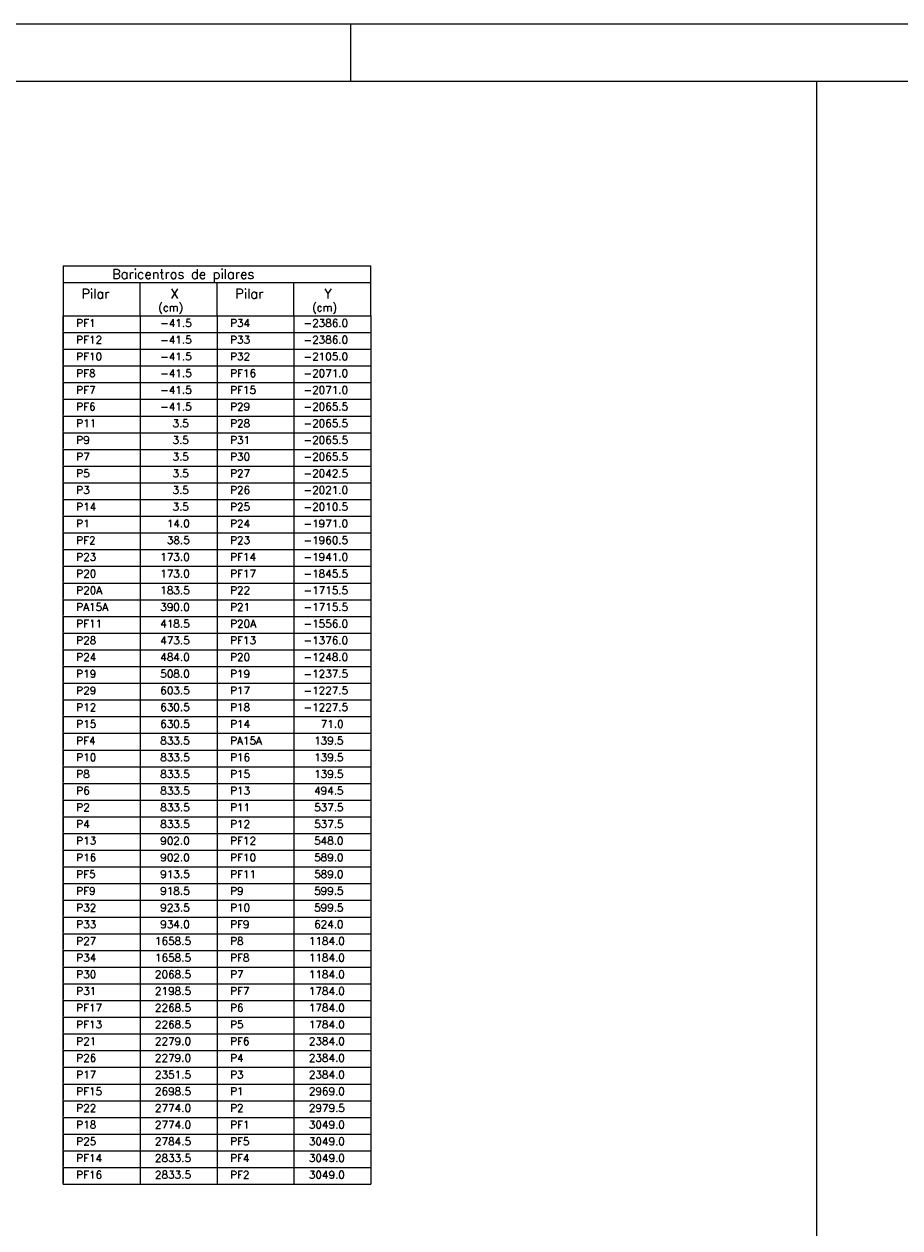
# Model space of a CAD drawing. Extents: x 0 to 116, y 0 to 84.
# Tile 19 of 22: x 55 to 70, y 63 to 84. Entities that reach past the tile are written whole.
import ezdxf

# ---------------------------------------------------------------- set-up
doc = ezdxf.new("R2010")
doc.units = 0
doc.layers.add('1', color=7, linetype='CONTINUOUS')
doc.layers.add('12', color=12, linetype='CONTINUOUS')
doc.styles.get("Standard").update_dxf_attribs({"font": 'ROMANS.SHX'})

msp = doc.modelspace()

# ---------------------------------------------------------------- linework, layer by layer
at = {"layer": '1', "linetype": 'CONTINUOUS'}
for p, q in [((116, 84.099998), (0, 84.099998)), ((60.5, 83.099998), (60.5, 84.099998)), ((68.64193, 0.999997), (68.64193, 83.099997)), ((55.473381, 79.87993), (55.473381, 79.00493)), ((55.473381, 79.87993), (60.849602, 79.87993)), ((60.849602, 79.588263), (60.849602, 79.87993)), ((55.473381, 79.588263), (60.849602, 79.588263)), ((56.817436, 79.00493), (56.817436, 79.588263)), ((58.161492, 79.00493), (58.161492, 79.588263)), ((59.505547, 79.00493), (59.505547, 79.588263)), ((60.849602, 79.00493), (60.849602, 79.588263)), ((55.473381, 79.00493), (58.161492, 79.00493)), ((55.473381, 78.713263), (55.473381, 79.00493)), ((55.473381, 79.00493), (55.473381, 78.738263)), ((56.817436, 79.00493), (56.817436, 78.713263)), ((58.161492, 79.00493), (60.849602, 79.00493)), ((58.161492, 79.00493), (58.161492, 78.713263)), ((59.505547, 79.00493), (59.505547, 78.713263)), ((60.849602, 79.00493), (60.849602, 78.713263)), ((55.473381, 78.713263), (60.849602, 78.713263)), ((55.473381, 78.421596), (55.473381, 78.713263)), ((55.473381, 78.713263), (55.473381, 78.446596)), ((56.817436, 78.713263), (56.817436, 78.421596)), ((58.161492, 78.713263), (58.161492, 78.421596)), ((59.505547, 78.713263), (59.505547, 78.421596)), ((60.849602, 78.713263), (60.849602, 78.421596)), ((55.473381, 78.421596), (60.849602, 78.421596)), ((55.473381, 78.12993), (55.473381, 78.421596)), ((55.473381, 78.421596), (55.473381, 78.15493)), ((56.817436, 78.421596), (56.817436, 78.12993)), ((58.161492, 78.421596), (58.161492, 78.12993)), ((59.505547, 78.421596), (59.505547, 78.12993)), ((60.849602, 78.421596), (60.849602, 78.12993)), ((55.473381, 78.12993), (60.849602, 78.12993)), ((55.473381, 77.838263), (55.473381, 78.12993)), ((55.473381, 78.12993), (55.473381, 77.863263)), ((56.817436, 78.12993), (56.817436, 77.838263)), ((58.161492, 78.12993), (58.161492, 77.838263)), ((59.505547, 78.12993), (59.505547, 77.838263)), ((60.849602, 78.12993), (60.849602, 77.838263)), ((55.473381, 77.838263), (60.849602, 77.838263)), ((55.473381, 77.546596), (55.473381, 77.838263)), ((55.473381, 77.838263), (55.473381, 77.571596)), ((56.817436, 77.838263), (56.817436, 77.546596)), ((58.161492, 77.838263), (58.161492, 77.546596)), ((59.505547, 77.838263), (59.505547, 77.546596)), ((60.849602, 77.838263), (60.849602, 77.546596)), ((55.473381, 77.546596), (60.849602, 77.546596)), ((55.473381, 77.25493), (55.473381, 77.546596)), ((55.473381, 77.546596), (55.473381, 77.27993)), ((56.817436, 77.546596), (56.817436, 77.25493)), ((58.161492, 77.546596), (58.161492, 77.25493)), ((59.505547, 77.546596), (59.505547, 77.25493)), ((60.849602, 77.546596), (60.849602, 77.25493)), ((55.473381, 77.25493), (60.849602, 77.25493)), ((55.473381, 76.963263), (55.473381, 77.25493)), ((55.473381, 77.25493), (55.473381, 76.988263)), ((56.817436, 77.25493), (56.817436, 76.963263)), ((58.161492, 77.25493), (58.161492, 76.963263)), ((59.505547, 77.25493), (59.505547, 76.963263)), ((60.849602, 77.25493), (60.849602, 76.963263)), ((55.473381, 76.963263), (60.849602, 76.963263)), ((55.473381, 76.671596), (55.473381, 76.963263)), ((55.473381, 76.963263), (55.473381, 76.696596)), ((56.817436, 76.963263), (56.817436, 76.671596)), ((58.161492, 76.963263), (58.161492, 76.671596)), ((59.505547, 76.963263), (59.505547, 76.671596)), ((60.849602, 76.963263), (60.849602, 76.671596)), ((55.473381, 76.671596), (60.849602, 76.671596)), ((55.473381, 76.37993), (55.473381, 76.671596)), ((55.473381, 76.671596), (55.473381, 76.40493)), ((56.817436, 76.671596), (56.817436, 76.37993)), ((58.161492, 76.671596), (58.161492, 76.37993)), ((59.505547, 76.671596), (59.505547, 76.37993)), ((60.849602, 76.671596), (60.849602, 76.37993)), ((55.473381, 76.37993), (60.849602, 76.37993)), ((55.473381, 76.088263), (55.473381, 76.37993)), ((55.473381, 76.37993), (55.473381, 76.113263)), ((56.817436, 76.37993), (56.817436, 76.088263)), ((58.161492, 76.37993), (58.161492, 76.088263)), ((59.505547, 76.37993), (59.505547, 76.088263)), ((60.849602, 76.37993), (60.849602, 76.088263)), ((55.473381, 76.088263), (60.849602, 76.088263)), ((55.473381, 75.796596), (55.473381, 76.088263)), ((55.473381, 76.088263), (55.473381, 75.821596)), ((56.817436, 76.088263), (56.817436, 75.796596)), ((58.161492, 76.088263), (58.161492, 75.796596)), ((59.505547, 76.088263), (59.505547, 75.796596)), ((60.849602, 76.088263), (60.849602, 75.796596)), ((55.473381, 75.796596), (60.849602, 75.796596)), ((55.473381, 75.50493), (55.473381, 75.796596)), ((55.473381, 75.796596), (55.473381, 75.52993)), ((56.817436, 75.796596), (56.817436, 75.50493)), ((58.161492, 75.796596), (58.161492, 75.50493)), ((59.505547, 75.796596), (59.505547, 75.50493)), ((60.849602, 75.796596), (60.849602, 75.50493)), ((55.473381, 75.50493), (60.849602, 75.50493)), ((55.473381, 75.213263), (55.473381, 75.50493)), ((55.473381, 75.50493), (55.473381, 75.238263)), ((56.817436, 75.50493), (56.817436, 75.213263)), ((58.161492, 75.50493), (58.161492, 75.213263)), ((59.505547, 75.50493), (59.505547, 75.213263)), ((60.849602, 75.50493), (60.849602, 75.213263)), ((55.473381, 75.213263), (60.849602, 75.213263)), ((55.473381, 74.921596), (55.473381, 75.213263)), ((55.473381, 75.213263), (55.473381, 74.946596)), ((56.817436, 75.213263), (56.817436, 74.921596)), ((58.161492, 75.213263), (58.161492, 74.921596)), ((59.505547, 75.213263), (59.505547, 74.921596)), ((60.849602, 75.213263), (60.849602, 74.921596)), ((55.473381, 74.921596), (60.849602, 74.921596)), ((55.473381, 74.62993), (55.473381, 74.921596)), ((55.473381, 74.921596), (55.473381, 74.65493)), ((56.817436, 74.921596), (56.817436, 74.62993)), ((58.161492, 74.921596), (58.161492, 74.62993)), ((59.505547, 74.921596), (59.505547, 74.62993)), ((60.849602, 74.921596), (60.849602, 74.62993)), ((55.473381, 74.62993), (60.849602, 74.62993)), ((55.473381, 74.338263), (55.473381, 74.62993)), ((55.473381, 74.62993), (55.473381, 74.363263)), ((56.817436, 74.62993), (56.817436, 74.338263)), ((58.161492, 74.62993), (58.161492, 74.338263)), ((59.505547, 74.62993), (59.505547, 74.338263)), ((60.849602, 74.62993), (60.849602, 74.338263)), ((55.473381, 74.338263), (60.849602, 74.338263)), ((55.473381, 74.046596), (55.473381, 74.338263)), ((55.473381, 74.338263), (55.473381, 74.071596)), ((56.817436, 74.338263), (56.817436, 74.046596)), ((58.161492, 74.338263), (58.161492, 74.046596)), ((59.505547, 74.338263), (59.505547, 74.046596)), ((60.849602, 74.338263), (60.849602, 74.046596)), ((55.473381, 74.046596), (60.849602, 74.046596)), ((55.473381, 73.75493), (55.473381, 74.046596)), ((55.473381, 74.046596), (55.473381, 73.77993)), ((56.817436, 74.046596), (56.817436, 73.75493)), ((58.161492, 74.046596), (58.161492, 73.75493)), ((59.505547, 74.046596), (59.505547, 73.75493)), ((60.849602, 74.046596), (60.849602, 73.75493)), ((55.473381, 73.75493), (60.849602, 73.75493)), ((55.473381, 73.463263), (55.473381, 73.75493)), ((55.473381, 73.75493), (55.473381, 73.488263)), ((56.817436, 73.75493), (56.817436, 73.463263)), ((58.161492, 73.75493), (58.161492, 73.463263)), ((59.505547, 73.75493), (59.505547, 73.463263)), ((60.849602, 73.75493), (60.849602, 73.463263)), ((55.473381, 73.463263), (60.849602, 73.463263)), ((55.473381, 73.171596), (55.473381, 73.463263)), ((55.473381, 73.463263), (55.473381, 73.196596)), ((56.817436, 73.463263), (56.817436, 73.171596)), ((58.161492, 73.463263), (58.161492, 73.171596)), ((59.505547, 73.463263), (59.505547, 73.171596)), ((60.849602, 73.463263), (60.849602, 73.171596)), ((55.473381, 73.171596), (60.849602, 73.171596)), ((55.473381, 72.87993), (55.473381, 73.171596)), ((55.473381, 73.171596), (55.473381, 72.90493)), ((56.817436, 73.171596), (56.817436, 72.87993)), ((58.161492, 73.171596), (58.161492, 72.87993)), ((59.505547, 73.171596), (59.505547, 72.87993)), ((60.849602, 73.171596), (60.849602, 72.87993)), ((55.473381, 72.87993), (60.849602, 72.87993)), ((55.473381, 72.588263), (55.473381, 72.87993)), ((55.473381, 72.87993), (55.473381, 72.613263)), ((56.817436, 72.87993), (56.817436, 72.588263)), ((58.161492, 72.87993), (58.161492, 72.588263)), ((59.505547, 72.87993), (59.505547, 72.588263)), ((60.849602, 72.87993), (60.849602, 72.588263)), ((55.473381, 72.588263), (60.849602, 72.588263)), ((55.473381, 72.296596), (55.473381, 72.588263)), ((55.473381, 72.588263), (55.473381, 72.321596)), ((56.817436, 72.588263), (56.817436, 72.296596)), ((58.161492, 72.588263), (58.161492, 72.296596)), ((59.505547, 72.588263), (59.505547, 72.296596)), ((60.849602, 72.588263), (60.849602, 72.296596)), ((55.473381, 72.296596), (60.849602, 72.296596)), ((55.473381, 72.00493), (55.473381, 72.296596)), ((55.473381, 72.296596), (55.473381, 72.02993)), ((56.817436, 72.296596), (56.817436, 72.00493)), ((58.161492, 72.296596), (58.161492, 72.00493)), ((59.505547, 72.296596), (59.505547, 72.00493)), ((60.849602, 72.296596), (60.849602, 72.00493)), ((55.473381, 72.00493), (60.849602, 72.00493)), ((55.473381, 71.713263), (55.473381, 72.00493)), ((55.473381, 72.00493), (55.473381, 71.738263)), ((56.817436, 72.00493), (56.817436, 71.713263)), ((58.161492, 72.00493), (58.161492, 71.713263)), ((59.505547, 72.00493), (59.505547, 71.713263)), ((60.849602, 72.00493), (60.849602, 71.713263)), ((55.473381, 71.713263), (60.849602, 71.713263)), ((55.473381, 71.421596), (55.473381, 71.713263)), ((55.473381, 71.713263), (55.473381, 71.446596)), ((56.817436, 71.713263), (56.817436, 71.421596)), ((58.161492, 71.713263), (58.161492, 71.421596)), ((59.505547, 71.713263), (59.505547, 71.421596)), ((60.849602, 71.713263), (60.849602, 71.421596)), ((55.473381, 71.421596), (60.849602, 71.421596)), ((55.473381, 71.12993), (55.473381, 71.421596)), ((55.473381, 71.421596), (55.473381, 71.15493)), ((56.817436, 71.421596), (56.817436, 71.12993)), ((58.161492, 71.421596), (58.161492, 71.12993)), ((59.505547, 71.421596), (59.505547, 71.12993)), ((60.849602, 71.421596), (60.849602, 71.12993)), ((55.473381, 71.12993), (60.849602, 71.12993)), ((55.473381, 70.838263), (55.473381, 71.12993)), ((55.473381, 71.12993), (55.473381, 70.863263)), ((56.817436, 71.12993), (56.817436, 70.838263)), ((58.161492, 71.12993), (58.161492, 70.838263)), ((59.505547, 71.12993), (59.505547, 70.838263)), ((60.849602, 71.12993), (60.849602, 70.838263)), ((55.473381, 70.838263), (60.849602, 70.838263)), ((55.473381, 70.546596), (55.473381, 70.838263)), ((55.473381, 70.838263), (55.473381, 70.571596)), ((56.817436, 70.838263), (56.817436, 70.546596)), ((58.161492, 70.838263), (58.161492, 70.546596)), ((59.505547, 70.838263), (59.505547, 70.546596)), ((60.849602, 70.838263), (60.849602, 70.546596)), ((55.473381, 70.546596), (60.849602, 70.546596)), ((55.473381, 70.25493), (55.473381, 70.546596)), ((55.473381, 70.546596), (55.473381, 70.27993)), ((56.817436, 70.546596), (56.817436, 70.25493)), ((58.161492, 70.546596), (58.161492, 70.25493)), ((59.505547, 70.546596), (59.505547, 70.25493)), ((60.849602, 70.546596), (60.849602, 70.25493)), ((55.473381, 70.25493), (60.849602, 70.25493)), ((55.473381, 69.963263), (55.473381, 70.25493)), ((55.473381, 70.25493), (55.473381, 69.988263)), ((56.817436, 70.25493), (56.817436, 69.963263)), ((58.161492, 70.25493), (58.161492, 69.963263)), ((59.505547, 70.25493), (59.505547, 69.963263)), ((60.849602, 70.25493), (60.849602, 69.963263)), ((55.473381, 69.963263), (60.849602, 69.963263)), ((55.473381, 69.671596), (55.473381, 69.963263)), ((55.473381, 69.963263), (55.473381, 69.696596)), ((56.817436, 69.963263), (56.817436, 69.671596)), ((58.161492, 69.963263), (58.161492, 69.671596)), ((59.505547, 69.963263), (59.505547, 69.671596)), ((60.849602, 69.963263), (60.849602, 69.671596)), ((55.473381, 69.671596), (60.849602, 69.671596)), ((55.473381, 69.37993), (55.473381, 69.671596)), ((55.473381, 69.671596), (55.473381, 69.40493)), ((56.817436, 69.671596), (56.817436, 69.37993)), ((58.161492, 69.671596), (58.161492, 69.37993)), ((59.505547, 69.671596), (59.505547, 69.37993)), ((60.849602, 69.671596), (60.849602, 69.37993)), ((55.473381, 69.37993), (60.849602, 69.37993)), ((55.473381, 69.088263), (55.473381, 69.37993)), ((55.473381, 69.37993), (55.473381, 69.113263)), ((56.817436, 69.37993), (56.817436, 69.088263)), ((58.161492, 69.37993), (58.161492, 69.088263)), ((59.505547, 69.37993), (59.505547, 69.088263)), ((60.849602, 69.37993), (60.849602, 69.088263)), ((55.473381, 69.088263), (60.849602, 69.088263)), ((55.473381, 68.796596), (55.473381, 69.088263)), ((55.473381, 69.088263), (55.473381, 68.821596)), ((56.817436, 69.088263), (56.817436, 68.796596)), ((58.161492, 69.088263), (58.161492, 68.796596)), ((59.505547, 69.088263), (59.505547, 68.796596)), ((60.849602, 69.088263), (60.849602, 68.796596)), ((55.473381, 68.796596), (60.849602, 68.796596)), ((55.473381, 68.50493), (55.473381, 68.796596)), ((55.473381, 68.796596), (55.473381, 68.52993)), ((56.817436, 68.796596), (56.817436, 68.50493)), ((58.161492, 68.796596), (58.161492, 68.50493)), ((59.505547, 68.796596), (59.505547, 68.50493)), ((60.849602, 68.796596), (60.849602, 68.50493)), ((55.473381, 68.50493), (60.849602, 68.50493)), ((55.473381, 68.213263), (55.473381, 68.50493)), ((55.473381, 68.50493), (55.473381, 68.238263)), ((56.817436, 68.50493), (56.817436, 68.213263)), ((58.161492, 68.50493), (58.161492, 68.213263)), ((59.505547, 68.50493), (59.505547, 68.213263)), ((60.849602, 68.50493), (60.849602, 68.213263)), ((55.473381, 68.213263), (60.849602, 68.213263)), ((55.473381, 67.921596), (55.473381, 68.213263)), ((55.473381, 68.213263), (55.473381, 67.946596)), ((56.817436, 68.213263), (56.817436, 67.921596)), ((58.161492, 68.213263), (58.161492, 67.921596)), ((59.505547, 68.213263), (59.505547, 67.921596)), ((60.849602, 68.213263), (60.849602, 67.921596)), ((55.473381, 67.921596), (60.849602, 67.921596)), ((55.473381, 67.62993), (55.473381, 67.921596)), ((55.473381, 67.921596), (55.473381, 67.65493)), ((56.817436, 67.921596), (56.817436, 67.62993)), ((58.161492, 67.921596), (58.161492, 67.62993)), ((59.505547, 67.921596), (59.505547, 67.62993)), ((60.849602, 67.921596), (60.849602, 67.62993)), ((55.473381, 67.62993), (60.849602, 67.62993)), ((55.473381, 67.338263), (55.473381, 67.62993)), ((55.473381, 67.62993), (55.473381, 67.363263)), ((56.817436, 67.62993), (56.817436, 67.338263)), ((58.161492, 67.62993), (58.161492, 67.338263)), ((59.505547, 67.62993), (59.505547, 67.338263)), ((60.849602, 67.62993), (60.849602, 67.338263)), ((55.473381, 67.338263), (60.849602, 67.338263)), ((55.473381, 67.046596), (55.473381, 67.338263)), ((55.473381, 67.338263), (55.473381, 67.071596)), ((56.817436, 67.338263), (56.817436, 67.046596)), ((58.161492, 67.338263), (58.161492, 67.046596)), ((59.505547, 67.338263), (59.505547, 67.046596)), ((60.849602, 67.338263), (60.849602, 67.046596)), ((55.473381, 67.046596), (60.849602, 67.046596)), ((55.473381, 66.75493), (55.473381, 67.046596)), ((55.473381, 67.046596), (55.473381, 66.77993)), ((56.817436, 67.046596), (56.817436, 66.75493)), ((58.161492, 67.046596), (58.161492, 66.75493)), ((59.505547, 67.046596), (59.505547, 66.75493)), ((60.849602, 67.046596), (60.849602, 66.75493)), ((55.473381, 66.75493), (60.849602, 66.75493)), ((55.473381, 66.463263), (55.473381, 66.75493)), ((55.473381, 66.75493), (55.473381, 66.488263)), ((56.817436, 66.75493), (56.817436, 66.463263)), ((58.161492, 66.75493), (58.161492, 66.463263)), ((59.505547, 66.75493), (59.505547, 66.463263)), ((60.849602, 66.75493), (60.849602, 66.463263)), ((55.473381, 66.463263), (60.849602, 66.463263)), ((55.473381, 66.171596), (55.473381, 66.463263)), ((55.473381, 66.463263), (55.473381, 66.196596)), ((56.817436, 66.463263), (56.817436, 66.171596)), ((58.161492, 66.463263), (58.161492, 66.171596)), ((59.505547, 66.463263), (59.505547, 66.171596)), ((60.849602, 66.463263), (60.849602, 66.171596)), ((55.473381, 66.171596), (60.849602, 66.171596)), ((55.473381, 65.87993), (55.473381, 66.171596)), ((55.473381, 66.171596), (55.473381, 65.90493)), ((56.817436, 66.171596), (56.817436, 65.87993)), ((58.161492, 66.171596), (58.161492, 65.87993)), ((59.505547, 66.171596), (59.505547, 65.87993)), ((60.849602, 66.171596), (60.849602, 65.87993)), ((55.473381, 65.87993), (60.849602, 65.87993)), ((55.473381, 65.588263), (55.473381, 65.87993)), ((55.473381, 65.87993), (55.473381, 65.613263)), ((56.817436, 65.87993), (56.817436, 65.588263)), ((58.161492, 65.87993), (58.161492, 65.588263)), ((59.505547, 65.87993), (59.505547, 65.588263)), ((60.849602, 65.87993), (60.849602, 65.588263)), ((55.473381, 65.588263), (60.849602, 65.588263)), ((55.473381, 65.296596), (55.473381, 65.588263)), ((55.473381, 65.588263), (55.473381, 65.321596)), ((56.817436, 65.588263), (56.817436, 65.296596)), ((58.161492, 65.588263), (58.161492, 65.296596)), ((59.505547, 65.588263), (59.505547, 65.296596)), ((60.849602, 65.588263), (60.849602, 65.296596)), ((55.473381, 65.296596), (60.849602, 65.296596)), ((55.473381, 65.00493), (55.473381, 65.296596)), ((55.473381, 65.296596), (55.473381, 65.02993)), ((56.817436, 65.296596), (56.817436, 65.00493)), ((58.161492, 65.296596), (58.161492, 65.00493)), ((59.505547, 65.296596), (59.505547, 65.00493)), ((60.849602, 65.296596), (60.849602, 65.00493)), ((55.473381, 65.00493), (60.849602, 65.00493)), ((55.473381, 64.713263), (55.473381, 65.00493)), ((55.473381, 65.00493), (55.473381, 64.738263)), ((56.817436, 65.00493), (56.817436, 64.713263)), ((58.161492, 65.00493), (58.161492, 64.713263)), ((59.505547, 65.00493), (59.505547, 64.713263)), ((60.849602, 65.00493), (60.849602, 64.713263)), ((55.473381, 64.713263), (60.849602, 64.713263)), ((55.473381, 64.421596), (55.473381, 64.713263)), ((55.473381, 64.713263), (55.473381, 64.446596)), ((56.817436, 64.713263), (56.817436, 64.421596)), ((58.161492, 64.713263), (58.161492, 64.421596)), ((59.505547, 64.713263), (59.505547, 64.421596)), ((60.849602, 64.713263), (60.849602, 64.421596)), ((55.473381, 64.421596), (60.849602, 64.421596)), ((55.473381, 64.12993), (55.473381, 64.421596)), ((55.473381, 64.421596), (55.473381, 64.15493)), ((56.817436, 64.421596), (56.817436, 64.12993)), ((58.161492, 64.421596), (58.161492, 64.12993)), ((59.505547, 64.421596), (59.505547, 64.12993)), ((60.849602, 64.421596), (60.849602, 64.12993)), ((55.473381, 64.12993), (60.849602, 64.12993)), ((55.473381, 63.838263), (55.473381, 64.12993)), ((55.473381, 64.12993), (55.473381, 63.863263)), ((56.817436, 64.12993), (56.817436, 63.838263)), ((58.161492, 64.12993), (58.161492, 63.838263)), ((59.505547, 64.12993), (59.505547, 63.838263)), ((60.849602, 64.12993), (60.849602, 63.838263)), ((55.473381, 63.838263), (60.849602, 63.838263))]:
    msp.add_line(p, q, dxfattribs=at)
at = {"layer": '12', "linetype": 'CONTINUOUS'}
msp.add_lwpolyline([(2.5, 1), (115, 1), (115, 83.099998), (2.5, 83.099998), (2.5, 1)], dxfattribs=at)

# ---------------------------------------------------------------- texts
at = {"layer": '1', "linetype": 'CONTINUOUS'}
for s, height, p in [('Baricentros de pilares', 0.166667, (56.328158, 79.650763)), ('Pilar', 0.166667, (55.791552, 79.3071)), ('Pilar', 0.166667, (58.479663, 79.3071)), ('X', 0.166667, (57.347324, 79.3071)), ('Y', 0.166667, (60.035435, 79.3071)), ('(cm)', 0.133333, (57.134776, 79.082945)), ('(cm)', 0.133333, (59.822887, 79.082945)), ('PF1', 0.133333, (55.703036, 78.810963)), ('  -41.5', 0.133333, (56.986916, 78.810963)), ('P34', 0.133333, (58.391147, 78.810963)), ('-2386.0', 0.133333, (59.675027, 78.810963)), ('PF12', 0.133333, (55.703036, 78.519297)), ('  -41.5', 0.133333, (56.986916, 78.519297)), ('P33', 0.133333, (58.391147, 78.519297)), ('-2386.0', 0.133333, (59.675027, 78.519297)), ('PF10', 0.133333, (55.703036, 78.22763)), ('  -41.5', 0.133333, (56.986916, 78.22763)), ('P32', 0.133333, (58.391147, 78.22763)), ('-2105.0', 0.133333, (59.675027, 78.22763)), ('PF8', 0.133333, (55.703036, 77.935963)), ('  -41.5', 0.133333, (56.986916, 77.935963)), ('PF16', 0.133333, (58.391147, 77.935963)), ('-2071.0', 0.133333, (59.675027, 77.935963)), ('PF7', 0.133333, (55.703036, 77.644297)), ('  -41.5', 0.133333, (56.986916, 77.644297)), ('PF15', 0.133333, (58.391147, 77.644297)), ('-2071.0', 0.133333, (59.675027, 77.644297)), ('PF6', 0.133333, (55.703036, 77.35263)), ('  -41.5', 0.133333, (56.986916, 77.35263)), ('P29', 0.133333, (58.391147, 77.35263)), ('-2065.5', 0.133333, (59.675027, 77.35263)), ('P11', 0.133333, (55.703036, 77.060963)), ('    3.5', 0.133333, (56.986916, 77.060963)), ('P28', 0.133333, (58.391147, 77.060963)), ('-2065.5', 0.133333, (59.675027, 77.060963)), ('P9', 0.133333, (55.703036, 76.769297)), ('    3.5', 0.133333, (56.986916, 76.769297)), ('P31', 0.133333, (58.391147, 76.769297)), ('-2065.5', 0.133333, (59.675027, 76.769297)), ('P7', 0.133333, (55.703036, 76.47763)), ('    3.5', 0.133333, (56.986916, 76.47763)), ('P30', 0.133333, (58.391147, 76.47763)), ('-2065.5', 0.133333, (59.675027, 76.47763)), ('    3.5', 0.133333, (56.986916, 76.185963)), ('P27', 0.133333, (58.391147, 76.185963)), ('-2042.5', 0.133333, (59.675027, 76.185963)), ('P5', 0.133333, (55.703036, 76.185963)), ('P3', 0.133333, (55.703036, 75.894297)), ('    3.5', 0.133333, (56.986916, 75.894297)), ('P26', 0.133333, (58.391147, 75.894297)), ('-2021.0', 0.133333, (59.675027, 75.894297)), ('P14', 0.133333, (55.703036, 75.60263)), ('    3.5', 0.133333, (56.986916, 75.60263)), ('P25', 0.133333, (58.391147, 75.60263)), ('-2010.5', 0.133333, (59.675027, 75.60263)), ('P1', 0.133333, (55.703036, 75.310963)), ('   14.0', 0.133333, (56.986916, 75.310963)), ('P24', 0.133333, (58.391147, 75.310963)), ('-1971.0', 0.133333, (59.675027, 75.310963)), ('PF2', 0.133333, (55.703036, 75.019297)), ('   38.5', 0.133333, (56.986916, 75.019297)), ('P23', 0.133333, (58.391147, 75.019297)), ('-1960.5', 0.133333, (59.675027, 75.019297)), ('P23', 0.133333, (55.703036, 74.72763)), ('  173.0', 0.133333, (56.986916, 74.72763)), ('PF14', 0.133333, (58.391147, 74.72763)), ('-1941.0', 0.133333, (59.675027, 74.72763)), ('P20', 0.133333, (55.703036, 74.435963)), ('  173.0', 0.133333, (56.986916, 74.435963)), ('PF17', 0.133333, (58.391147, 74.435963)), ('-1845.5', 0.133333, (59.675027, 74.435963)), ('P20A', 0.133333, (55.703036, 74.144297)), ('  183.5', 0.133333, (56.986916, 74.144297)), ('P22', 0.133333, (58.391147, 74.144297)), ('-1715.5', 0.133333, (59.675027, 74.144297)), ('PA15A', 0.133333, (55.703036, 73.85263)), ('  390.0', 0.133333, (56.986916, 73.85263)), ('P21', 0.133333, (58.391147, 73.85263)), ('-1715.5', 0.133333, (59.675027, 73.85263)), ('PF11', 0.133333, (55.703036, 73.560963)), ('  418.5', 0.133333, (56.986916, 73.560963)), ('P20A', 0.133333, (58.391147, 73.560963)), ('-1556.0', 0.133333, (59.675027, 73.560963)), ('P28', 0.133333, (55.703036, 73.269297)), ('  473.5', 0.133333, (56.986916, 73.269297)), ('PF13', 0.133333, (58.391147, 73.269297)), ('-1376.0', 0.133333, (59.675027, 73.269297)), ('P24', 0.133333, (55.703036, 72.97763)), ('  484.0', 0.133333, (56.986916, 72.97763)), ('P20', 0.133333, (58.391147, 72.97763)), ('-1248.0', 0.133333, (59.675027, 72.97763)), ('P19', 0.133333, (55.703036, 72.685963)), ('  508.0', 0.133333, (56.986916, 72.685963)), ('P19', 0.133333, (58.391147, 72.685963)), ('-1237.5', 0.133333, (59.675027, 72.685963)), ('P29', 0.133333, (55.703036, 72.394297)), ('  603.5', 0.133333, (56.986916, 72.394297)), ('P17', 0.133333, (58.391147, 72.394297)), ('-1227.5', 0.133333, (59.675027, 72.394297)), ('P12', 0.133333, (55.703036, 72.10263)), ('  630.5', 0.133333, (56.986916, 72.10263)), ('P18', 0.133333, (58.391147, 72.10263)), ('-1227.5', 0.133333, (59.675027, 72.10263)), ('P15', 0.133333, (55.703036, 71.810963)), ('  630.5', 0.133333, (56.986916, 71.810963)), ('P14', 0.133333, (58.391147, 71.810963)), ('   71.0', 0.133333, (59.675027, 71.810963)), ('PF4', 0.133333, (55.703036, 71.519297)), ('  833.5', 0.133333, (56.986916, 71.519297)), ('PA15A', 0.133333, (58.391147, 71.519297)), ('  139.5', 0.133333, (59.675027, 71.519297)), ('P10', 0.133333, (55.703036, 71.22763)), ('  833.5', 0.133333, (56.986916, 71.22763)), ('P16', 0.133333, (58.391147, 71.22763)), ('  139.5', 0.133333, (59.675027, 71.22763)), ('P8', 0.133333, (55.703036, 70.935963)), ('  833.5', 0.133333, (56.986916, 70.935963)), ('P15', 0.133333, (58.391147, 70.935963)), ('  139.5', 0.133333, (59.675027, 70.935963)), ('P6', 0.133333, (55.703036, 70.644297)), ('  833.5', 0.133333, (56.986916, 70.644297)), ('P13', 0.133333, (58.391147, 70.644297)), ('  494.5', 0.133333, (59.675027, 70.644297)), ('P2', 0.133333, (55.703036, 70.35263)), ('  833.5', 0.133333, (56.986916, 70.35263)), ('P11', 0.133333, (58.391147, 70.35263)), ('  537.5', 0.133333, (59.675027, 70.35263)), ('P4', 0.133333, (55.703036, 70.060963)), ('  833.5', 0.133333, (56.986916, 70.060963)), ('P12', 0.133333, (58.391147, 70.060963)), ('  537.5', 0.133333, (59.675027, 70.060963)), ('P13', 0.133333, (55.703036, 69.769297)), ('  902.0', 0.133333, (56.986916, 69.769297)), ('PF12', 0.133333, (58.391147, 69.769297)), ('  548.0', 0.133333, (59.675027, 69.769297)), ('P16', 0.133333, (55.703036, 69.47763)), ('  902.0', 0.133333, (56.986916, 69.47763)), ('PF10', 0.133333, (58.391147, 69.47763)), ('  589.0', 0.133333, (59.675027, 69.47763)), ('PF5', 0.133333, (55.703036, 69.185963)), ('  913.5', 0.133333, (56.986916, 69.185963)), ('PF11', 0.133333, (58.391147, 69.185963)), ('  589.0', 0.133333, (59.675027, 69.185963)), ('PF9', 0.133333, (55.703036, 68.894297)), ('  918.5', 0.133333, (56.986916, 68.894297)), ('P9', 0.133333, (58.391147, 68.894297)), ('  599.5', 0.133333, (59.675027, 68.894297)), ('P32', 0.133333, (55.703036, 68.60263)), ('  923.5', 0.133333, (56.986916, 68.60263)), ('P10', 0.133333, (58.391147, 68.60263)), ('  599.5', 0.133333, (59.675027, 68.60263)), ('P33', 0.133333, (55.703036, 68.310963)), ('  934.0', 0.133333, (56.986916, 68.310963)), ('PF9', 0.133333, (58.391147, 68.310963)), ('  624.0', 0.133333, (59.675027, 68.310963)), ('P27', 0.133333, (55.703036, 68.019297)), (' 1658.5', 0.133333, (56.986916, 68.019297)), ('P8', 0.133333, (58.391147, 68.019297)), (' 1184.0', 0.133333, (59.675027, 68.019297)), ('P34', 0.133333, (55.703036, 67.72763)), (' 1658.5', 0.133333, (56.986916, 67.72763)), ('PF8', 0.133333, (58.391147, 67.72763)), (' 1184.0', 0.133333, (59.675027, 67.72763)), ('P30', 0.133333, (55.703036, 67.435963)), (' 2068.5', 0.133333, (56.986916, 67.435963)), ('P7', 0.133333, (58.391147, 67.435963)), (' 1184.0', 0.133333, (59.675027, 67.435963)), ('P31', 0.133333, (55.703036, 67.144297)), (' 2198.5', 0.133333, (56.986916, 67.144297)), ('PF7', 0.133333, (58.391147, 67.144297)), (' 1784.0', 0.133333, (59.675027, 67.144297)), ('PF17', 0.133333, (55.703036, 66.85263)), (' 2268.5', 0.133333, (56.986916, 66.85263)), ('P6', 0.133333, (58.391147, 66.85263)), (' 1784.0', 0.133333, (59.675027, 66.85263)), ('PF13', 0.133333, (55.703036, 66.560963)), (' 2268.5', 0.133333, (56.986916, 66.560963)), ('P5', 0.133333, (58.391147, 66.560963)), (' 1784.0', 0.133333, (59.675027, 66.560963)), ('P21', 0.133333, (55.703036, 66.269297)), (' 2279.0', 0.133333, (56.986916, 66.269297)), ('PF6', 0.133333, (58.391147, 66.269297)), (' 2384.0', 0.133333, (59.675027, 66.269297)), ('P26', 0.133333, (55.703036, 65.97763)), (' 2279.0', 0.133333, (56.986916, 65.97763)), ('P4', 0.133333, (58.391147, 65.97763)), (' 2384.0', 0.133333, (59.675027, 65.97763)), ('P17', 0.133333, (55.703036, 65.685963)), (' 2351.5', 0.133333, (56.986916, 65.685963)), ('P3', 0.133333, (58.391147, 65.685963)), (' 2384.0', 0.133333, (59.675027, 65.685963)), ('PF15', 0.133333, (55.703036, 65.394297)), (' 2698.5', 0.133333, (56.986916, 65.394297)), ('P1', 0.133333, (58.391147, 65.394297)), (' 2969.0', 0.133333, (59.675027, 65.394297)), ('P22', 0.133333, (55.703036, 65.10263)), (' 2774.0', 0.133333, (56.986916, 65.10263)), ('P2', 0.133333, (58.391147, 65.10263)), (' 2979.5', 0.133333, (59.675027, 65.10263)), ('P18', 0.133333, (55.703036, 64.810963)), (' 2774.0', 0.133333, (56.986916, 64.810963)), ('PF1', 0.133333, (58.391147, 64.810963)), (' 3049.0', 0.133333, (59.675027, 64.810963)), ('P25', 0.133333, (55.703036, 64.519297)), (' 2784.5', 0.133333, (56.986916, 64.519297)), ('PF5', 0.133333, (58.391147, 64.519297)), (' 3049.0', 0.133333, (59.675027, 64.519297)), ('PF14', 0.133333, (55.703036, 64.22763)), (' 2833.5', 0.133333, (56.986916, 64.22763)), ('PF4', 0.133333, (58.391147, 64.22763)), (' 3049.0', 0.133333, (59.675027, 64.22763)), ('PF16', 0.133333, (55.703036, 63.935963)), (' 2833.5', 0.133333, (56.986916, 63.935963)), ('PF2', 0.133333, (58.391147, 63.935963)), (' 3049.0', 0.133333, (59.675027, 63.935963))]:
    msp.add_text(s, height=height, dxfattribs=at).set_placement(p)

doc.saveas('drawing.dxf')
